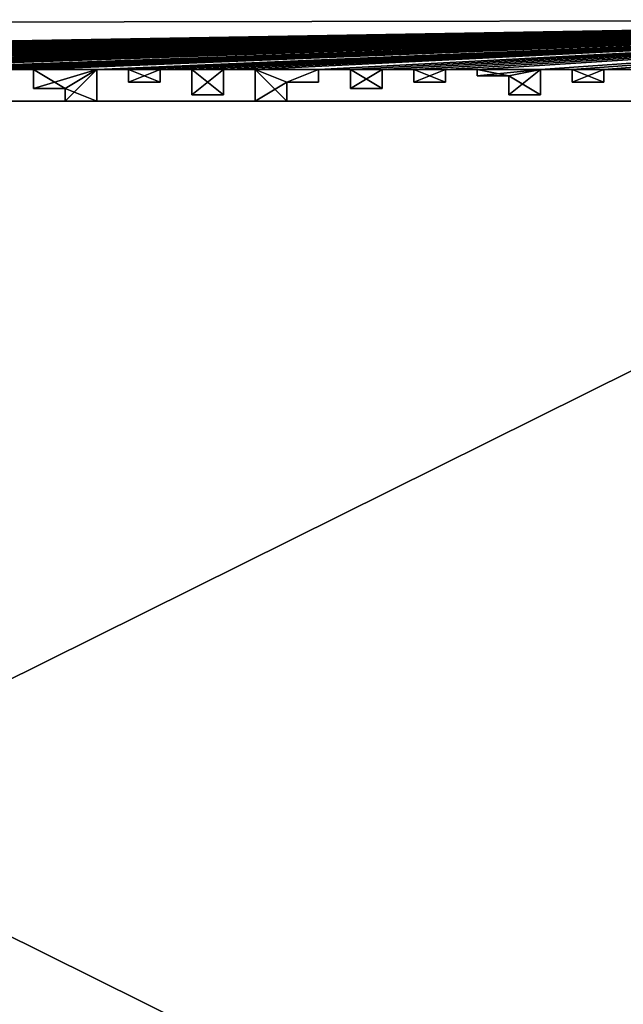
# Model space of a CAD drawing. Header units: millimetres. Extents: x -118 to 118, y -62 to 62.
# Tile 11 of 13: x 21 to 69, y -16 to 62. Entities that reach past the tile are written whole.
import ezdxf

# ---------------------------------------------------------------- set-up
doc = ezdxf.new("R2010")
doc.units = ezdxf.units.MM
doc.header["$LTSCALE"] = 25.4
doc.layers.get('0').update_dxf_attribs({"true_color": 0xff5454})

# ---------------------------------------------------------------- blocks, each defined once
blk = doc.blocks.new('GROOVE-II-9316.STL')
at = {"color": 250, "true_color": 0x262626}
mesh = blk.add_polyface(dxfattribs=at)
corners = [(-15.022, 57.569, 135), (-17.522, 58.069, 135), (-17.522, 57.569, 135), (-2.522, 57.569, 135), (-5.022, 58.069, 135), (-5.022, 57.569, 135), (-118.5, 61.569, 135), (-112.522, 58.069, 135), (118.5, 62, 135), (-110.022, 58.069, 135), (-105.022, 58.069, 135), (-102.522, 58.069, 135), (-100.022, 58.069, 135), (-97.522, 58.069, 135), (-95.022, 58.069, 135), (-92.522, 58.069, 135), (-87.522, 58.069, 135), (-85.022, 58.069, 135), (-82.522, 58.069, 135), (-80.022, 58.069, 135), (-77.522, 58.069, 135), (-75.022, 58.069, 135), (-72.522, 58.069, 135), (-70.022, 58.069, 135), (-65.022, 58.069, 135), (-62.522, 58.069, 135), (-60.022, 58.069, 135), (-57.522, 58.069, 135), (-55.022, 58.069, 135), (-52.522, 58.069, 135), (-47.541, 58.069, 135), (-50.022, 57.569, 135), (-45.022, 58.069, 135), (-42.522, 58.069, 135), (-40.022, 58.069, 135), (-37.522, 58.069, 135), (-35.022, 58.069, 135), (-30.022, 58.069, 135), (-27.522, 58.069, 135), (-12.522, 58.069, 135), (-2.522, 58.069, 135)]
mesh.append_faces([[corners[k] for k in face] for face in [(0, 1, 2), (3, 4, 5)]], dxfattribs={"vtx0": -1, "color": 250})
mesh.append_faces([[corners[k] for k in face] for face in [(6, 7, 8), (40, 4, 3)]], dxfattribs={"vtx0": -1, "vtx1": -1, "color": 250})
mesh.append_faces([[corners[k] for k in face] for face in [(8, 9, 10), (8, 11, 12), (8, 13, 14), (8, 15, 16), (8, 17, 18), (8, 19, 20), (8, 21, 22), (8, 23, 24), (8, 25, 26), (8, 27, 28), (8, 29, 30), (30, 29, 31), (8, 32, 33), (8, 34, 35), (8, 36, 37), (39, 1, 0)]], dxfattribs={"vtx0": -1, "vtx1": -1, "vtx2": -1, "color": 250})
mesh.append_faces([[corners[k] for k in face] for face in [(8, 7, 9), (8, 10, 11), (8, 12, 13), (8, 14, 15), (8, 16, 17), (8, 18, 19), (8, 20, 21), (8, 22, 23), (8, 24, 25), (8, 26, 27), (8, 28, 29), (8, 30, 32), (8, 33, 34), (8, 35, 36), (8, 37, 38)]], dxfattribs={"vtx0": -1, "vtx2": -1, "color": 250})
mesh = blk.add_polyface(dxfattribs=at)
corners = [(-112.522, 58.069), (-118.5, 61.569), (118.5, 62), (-110.022, 58.069), (-105.022, 58.069), (-102.522, 58.069), (-100.022, 58.069), (-97.522, 58.069), (-95.022, 58.069), (-92.522, 58.069), (-87.522, 58.069), (-85.022, 58.069), (-82.522, 58.069), (-80.022, 58.069), (-77.522, 58.069), (-75.022, 58.069), (-72.522, 58.069), (-70.022, 58.069), (-65.022, 58.069), (-62.522, 58.069), (-60.022, 58.069), (-57.522, 58.069), (-55.022, 58.069), (-52.522, 58.069), (-47.541, 58.069), (-52.522, 57.569), (-45.022, 58.069), (-42.522, 58.069), (-40.022, 58.069), (-37.522, 58.069), (-35.022, 58.069), (-30.022, 58.069), (-27.522, 58.069), (-17.522, 58.069), (-12.522, 58.069), (-17.522, 57.569), (-15.022, 57.569), (-5.022, 58.069), (-2.522, 58.069), (-5.022, 57.569), (-2.522, 57.569)]
mesh.append_faces([[corners[k] for k in face] for face in [(0, 2, 3), (4, 2, 5), (6, 2, 7), (8, 2, 9), (10, 2, 11), (12, 2, 13), (14, 2, 15), (16, 2, 17), (18, 2, 19), (20, 2, 21), (22, 2, 23), (23, 24, 25), (24, 2, 26), (27, 2, 28), (29, 2, 30), (31, 2, 32), (33, 34, 35), (35, 34, 36), (37, 38, 39)]], dxfattribs={"vtx0": -1, "vtx1": -1, "color": 250})
mesh.append_faces([[corners[k] for k in face] for face in [(3, 2, 4), (5, 2, 6), (7, 2, 8), (9, 2, 10), (11, 2, 12), (13, 2, 14), (15, 2, 16), (17, 2, 18), (19, 2, 20), (21, 2, 22), (23, 2, 24), (26, 2, 27), (28, 2, 29), (30, 2, 31)]], dxfattribs={"vtx0": -1, "vtx1": -1, "vtx2": -1, "color": 250})
mesh.append_faces([[corners[k] for k in face] for face in [(0, 1, 2)]], dxfattribs={"vtx0": -1, "vtx2": -1, "color": 250})
mesh.append_faces([[corners[k] for k in face] for face in [(40, 39, 38)]], dxfattribs={"vtx1": -1, "color": 250})
mesh = blk.add_polyface(dxfattribs=at)
corners = [(-118.5, 61.569, 135), (118.5, 62), (-118.5, 61.569), (118.5, 62, 135)]
mesh.append_faces([[corners[k] for k in face] for face in [(0, 1, 2), (1, 0, 3)]], dxfattribs={"vtx0": -1, "color": 250})
mesh = blk.add_polyface(dxfattribs=at)
corners = [(24.978, 56.569, 135), (22.478, 58.069, 135), (22.478, 56.569, 135), (27.478, 55.569, 135), (24.978, 55.569, 135), (32.478, 57.069, 135), (29.978, 58.069, 135), (29.978, 57.069, 135), (37.478, 56.069, 135), (34.978, 58.069, 135), (34.978, 56.069, 135), (42.478, 55.569, 135), (39.978, 58.069, 135), (39.978, 55.569, 135), (49.978, 56.569, 135), (47.478, 58.069, 135), (47.478, 56.569, 135), (54.978, 57.069, 135), (52.478, 58.069, 135), (52.478, 57.069, 135), (118.5, 62, 135), (-27.522, 58.069, 135), (-25.022, 58.069, 135), (-22.522, 58.069, 135), (-20.022, 58.069, 135), (-17.522, 58.069, 135), (-12.522, 58.069, 135), (-10.022, 58.069, 135), (-7.522, 58.069, 135), (-5.022, 58.069, 135), (-2.522, 58.069, 135), (-0.022, 58.069, 135), (2.478, 58.069, 135), (4.978, 58.069, 135), (9.978, 58.069, 135), (12.478, 58.069, 135), (14.978, 58.069, 135), (17.478, 58.069, 135), (19.978, 58.069, 135), (27.478, 58.069, 135), (32.478, 58.069, 135), (37.478, 58.069, 135), (44.978, 58.069, 135), (42.478, 57.069, 135), (44.978, 57.069, 135), (49.978, 58.069, 135), (54.978, 58.069, 135)]
mesh.append_faces([[corners[k] for k in face] for face in [(0, 1, 2), (3, 0, 4), (5, 6, 7), (8, 9, 10), (11, 12, 13), (14, 15, 16), (17, 18, 19), (42, 43, 44)]], dxfattribs={"vtx0": -1, "color": 250})
mesh.append_faces([[corners[k] for k in face] for face in [(39, 0, 3), (40, 6, 5), (41, 9, 8), (43, 12, 11), (45, 15, 14), (46, 18, 17)]], dxfattribs={"vtx0": -1, "vtx1": -1, "color": 250})
mesh.append_faces([[corners[k] for k in face] for face in [(20, 21, 22), (20, 23, 24), (20, 25, 26), (20, 27, 28), (20, 29, 30), (20, 31, 32), (20, 33, 34), (20, 35, 36), (20, 37, 38), (39, 1, 0), (42, 12, 43)]], dxfattribs={"vtx0": -1, "vtx1": -1, "vtx2": -1, "color": 250})
mesh.append_faces([[corners[k] for k in face] for face in [(20, 22, 23), (20, 24, 25), (20, 26, 27), (20, 28, 29), (20, 30, 31), (20, 32, 33), (20, 34, 35), (20, 36, 37), (20, 38, 1)]], dxfattribs={"vtx0": -1, "vtx2": -1, "color": 250})
mesh = blk.add_polyface(dxfattribs=at)
corners = [(-27.522, 58.069), (118.5, 62), (-25.022, 58.069), (-22.522, 58.069), (-20.022, 58.069), (-17.522, 58.069), (-12.522, 58.069), (-10.022, 58.069), (-7.522, 58.069), (-5.022, 58.069), (-2.522, 58.069), (-0.022, 58.069), (2.478, 58.069), (4.978, 58.069), (9.978, 58.069), (12.478, 58.069), (14.978, 58.069), (17.478, 58.069), (19.978, 58.069), (22.478, 58.069), (27.478, 58.069), (22.478, 56.569), (24.978, 56.569), (24.978, 55.569), (29.978, 58.069), (32.478, 58.069), (29.978, 57.069), (34.978, 58.069), (37.478, 58.069), (34.978, 56.069), (39.978, 58.069), (44.978, 58.069), (42.478, 57.069), (39.978, 55.569), (47.478, 58.069), (49.978, 58.069), (47.478, 56.569), (52.478, 58.069), (54.978, 58.069), (52.478, 57.069), (54.978, 57.069), (49.978, 56.569), (44.978, 57.069), (42.478, 55.569), (37.478, 56.069), (32.478, 57.069), (27.478, 55.569)]
mesh.append_faces([[corners[k] for k in face] for face in [(2, 1, 3), (4, 1, 5), (6, 1, 7), (8, 1, 9), (10, 1, 11), (12, 1, 13), (14, 1, 15), (16, 1, 17), (18, 1, 19), (19, 20, 21), (21, 20, 22), (22, 20, 23), (24, 25, 26), (27, 28, 29), (30, 32, 33), (34, 35, 36), (37, 38, 39)]], dxfattribs={"vtx0": -1, "vtx1": -1, "color": 250})
mesh.append_faces([[corners[k] for k in face] for face in [(0, 1, 2), (3, 1, 4), (5, 1, 6), (7, 1, 8), (9, 1, 10), (11, 1, 12), (13, 1, 14), (15, 1, 16), (17, 1, 18), (30, 31, 32)]], dxfattribs={"vtx0": -1, "vtx1": -1, "vtx2": -1, "color": 250})
mesh.append_faces([[corners[k] for k in face] for face in [(40, 39, 38), (41, 36, 35), (42, 32, 31), (43, 33, 32), (44, 29, 28), (45, 26, 25), (46, 23, 20)]], dxfattribs={"vtx1": -1, "color": 250})
mesh = blk.add_polyface(dxfattribs=at)
corners = [(59.978, 57.569, 135), (57.478, 58.069, 135), (57.478, 57.569, 135), (62.478, 56.069, 135), (59.978, 56.069, 135), (67.478, 57.069, 135), (64.978, 58.069, 135), (64.978, 57.069, 135), (72.478, 57.569, 135), (69.978, 58.069, 135), (69.978, 57.569, 135), (77.478, 57.069, 135), (74.978, 58.069, 135), (74.978, 57.069, 135), (82.478, 55.569, 135), (79.978, 58.069, 135), (79.978, 55.569, 135), (89.978, 57.069, 135), (87.478, 58.069, 135), (87.478, 57.069, 135), (118.5, 62, 135), (22.478, 58.069, 135), (27.478, 58.069, 135), (29.978, 58.069, 135), (32.478, 58.069, 135), (34.978, 58.069, 135), (37.478, 58.069, 135), (39.978, 58.069, 135), (44.978, 58.069, 135), (47.478, 58.069, 135), (49.978, 58.069, 135), (52.478, 58.069, 135), (54.978, 58.069, 135), (62.478, 58.069, 135), (67.478, 58.069, 135), (72.478, 58.069, 135), (77.478, 58.069, 135), (84.978, 58.069, 135), (82.478, 57.069, 135), (84.978, 57.069, 135), (89.978, 58.069, 135)]
mesh.append_faces([[corners[k] for k in face] for face in [(0, 1, 2), (3, 0, 4), (5, 6, 7), (8, 9, 10), (11, 12, 13), (14, 15, 16), (17, 18, 19), (37, 38, 39)]], dxfattribs={"vtx0": -1, "color": 250})
mesh.append_faces([[corners[k] for k in face] for face in [(33, 0, 3), (34, 6, 5), (35, 9, 8), (36, 12, 11), (38, 15, 14), (40, 18, 17)]], dxfattribs={"vtx0": -1, "vtx1": -1, "color": 250})
mesh.append_faces([[corners[k] for k in face] for face in [(20, 21, 22), (20, 23, 24), (20, 25, 26), (20, 27, 28), (20, 29, 30), (20, 31, 32), (20, 1, 33), (33, 1, 0), (20, 6, 34), (20, 9, 35), (37, 15, 38)]], dxfattribs={"vtx0": -1, "vtx1": -1, "vtx2": -1, "color": 250})
mesh.append_faces([[corners[k] for k in face] for face in [(20, 22, 23), (20, 24, 25), (20, 26, 27), (20, 28, 29), (20, 30, 31), (20, 32, 1), (20, 33, 6), (20, 34, 9), (20, 35, 12)]], dxfattribs={"vtx0": -1, "vtx2": -1, "color": 250})
mesh = blk.add_polyface(dxfattribs=at)
corners = [(22.478, 58.069), (118.5, 62), (27.478, 58.069), (29.978, 58.069), (32.478, 58.069), (34.978, 58.069), (37.478, 58.069), (39.978, 58.069), (44.978, 58.069), (47.478, 58.069), (49.978, 58.069), (52.478, 58.069), (54.978, 58.069), (57.478, 58.069), (62.478, 58.069), (57.478, 57.569), (59.978, 57.569), (59.978, 56.069), (64.978, 58.069), (67.478, 58.069), (64.978, 57.069), (69.978, 58.069), (72.478, 58.069), (69.978, 57.569), (74.978, 58.069), (77.478, 58.069), (74.978, 57.069), (79.978, 58.069), (84.978, 58.069), (82.478, 57.069), (79.978, 55.569), (87.478, 58.069), (89.978, 58.069), (87.478, 57.069), (89.978, 57.069), (84.978, 57.069), (82.478, 55.569), (77.478, 57.069), (72.478, 57.569), (67.478, 57.069), (62.478, 56.069)]
mesh.append_faces([[corners[k] for k in face] for face in [(2, 1, 3), (4, 1, 5), (6, 1, 7), (8, 1, 9), (10, 1, 11), (12, 1, 13), (13, 14, 15), (15, 14, 16), (16, 14, 17), (14, 1, 18), (18, 19, 20), (19, 1, 21), (21, 22, 23), (22, 1, 24), (24, 25, 26), (27, 29, 30), (31, 32, 33)]], dxfattribs={"vtx0": -1, "vtx1": -1, "color": 250})
mesh.append_faces([[corners[k] for k in face] for face in [(0, 1, 2), (3, 1, 4), (5, 1, 6), (7, 1, 8), (9, 1, 10), (11, 1, 12), (13, 1, 14), (18, 1, 19), (21, 1, 22), (27, 28, 29)]], dxfattribs={"vtx0": -1, "vtx1": -1, "vtx2": -1, "color": 250})
mesh.append_faces([[corners[k] for k in face] for face in [(34, 33, 32), (35, 29, 28), (36, 30, 29), (37, 26, 25), (38, 23, 22), (39, 20, 19), (40, 17, 14)]], dxfattribs={"vtx1": -1, "color": 250})
mesh = blk.add_polyface(dxfattribs=at)
corners = [(22.478, 58.069, 135), (19.978, 58.069), (22.478, 58.069), (19.978, 58.069, 135)]
mesh.append_faces([[corners[k] for k in face] for face in [(0, 1, 2), (1, 0, 3)]], dxfattribs={"vtx0": -1, "color": 250})
mesh = blk.add_polyface(dxfattribs=at)
corners = [(22.478, 58.069, 135), (22.478, 56.569), (22.478, 56.569, 135), (22.478, 58.069)]
mesh.append_faces([[corners[k] for k in face] for face in [(0, 1, 2), (1, 0, 3)]], dxfattribs={"vtx0": -1, "color": 250})
mesh = blk.add_polyface(dxfattribs=at)
corners = [(29.978, 58.069, 135), (27.478, 58.069), (29.978, 58.069), (27.478, 58.069, 135)]
mesh.append_faces([[corners[k] for k in face] for face in [(0, 1, 2), (1, 0, 3)]], dxfattribs={"vtx0": -1, "color": 250})
mesh = blk.add_polyface(dxfattribs=at)
corners = [(27.478, 58.069), (27.478, 55.569, 135), (27.478, 55.569), (27.478, 58.069, 135)]
mesh.append_faces([[corners[k] for k in face] for face in [(0, 1, 2), (1, 0, 3)]], dxfattribs={"vtx0": -1, "color": 250})
mesh = blk.add_polyface(dxfattribs=at)
corners = [(29.978, 58.069, 135), (29.978, 57.069), (29.978, 57.069, 135), (29.978, 58.069)]
mesh.append_faces([[corners[k] for k in face] for face in [(0, 1, 2), (1, 0, 3)]], dxfattribs={"vtx0": -1, "color": 250})
mesh = blk.add_polyface(dxfattribs=at)
corners = [(34.978, 58.069, 135), (32.478, 58.069), (34.978, 58.069), (32.478, 58.069, 135)]
mesh.append_faces([[corners[k] for k in face] for face in [(0, 1, 2), (1, 0, 3)]], dxfattribs={"vtx0": -1, "color": 250})
mesh = blk.add_polyface(dxfattribs=at)
corners = [(32.478, 58.069), (32.478, 57.069, 135), (32.478, 57.069), (32.478, 58.069, 135)]
mesh.append_faces([[corners[k] for k in face] for face in [(0, 1, 2), (1, 0, 3)]], dxfattribs={"vtx0": -1, "color": 250})
mesh = blk.add_polyface(dxfattribs=at)
corners = [(34.978, 58.069, 135), (34.978, 56.069), (34.978, 56.069, 135), (34.978, 58.069)]
mesh.append_faces([[corners[k] for k in face] for face in [(0, 1, 2), (1, 0, 3)]], dxfattribs={"vtx0": -1, "color": 250})
mesh = blk.add_polyface(dxfattribs=at)
corners = [(39.978, 58.069, 135), (37.478, 58.069), (39.978, 58.069), (37.478, 58.069, 135)]
mesh.append_faces([[corners[k] for k in face] for face in [(0, 1, 2), (1, 0, 3)]], dxfattribs={"vtx0": -1, "color": 250})
mesh = blk.add_polyface(dxfattribs=at)
corners = [(37.478, 58.069), (37.478, 56.069, 135), (37.478, 56.069), (37.478, 58.069, 135)]
mesh.append_faces([[corners[k] for k in face] for face in [(0, 1, 2), (1, 0, 3)]], dxfattribs={"vtx0": -1, "color": 250})
mesh = blk.add_polyface(dxfattribs=at)
corners = [(39.978, 58.069, 135), (39.978, 55.569), (39.978, 55.569, 135), (39.978, 58.069)]
mesh.append_faces([[corners[k] for k in face] for face in [(0, 1, 2), (1, 0, 3)]], dxfattribs={"vtx0": -1, "color": 250})
mesh = blk.add_polyface(dxfattribs=at)
corners = [(47.478, 58.069, 135), (44.978, 58.069), (47.478, 58.069), (44.978, 58.069, 135)]
mesh.append_faces([[corners[k] for k in face] for face in [(0, 1, 2), (1, 0, 3)]], dxfattribs={"vtx0": -1, "color": 250})
mesh = blk.add_polyface(dxfattribs=at)
corners = [(44.978, 58.069), (44.978, 57.069, 135), (44.978, 57.069), (44.978, 58.069, 135)]
mesh.append_faces([[corners[k] for k in face] for face in [(0, 1, 2), (1, 0, 3)]], dxfattribs={"vtx0": -1, "color": 250})
mesh = blk.add_polyface(dxfattribs=at)
corners = [(47.478, 58.069, 135), (47.478, 56.569), (47.478, 56.569, 135), (47.478, 58.069)]
mesh.append_faces([[corners[k] for k in face] for face in [(0, 1, 2), (1, 0, 3)]], dxfattribs={"vtx0": -1, "color": 250})
mesh = blk.add_polyface(dxfattribs=at)
corners = [(52.478, 58.069, 135), (49.978, 58.069), (52.478, 58.069), (49.978, 58.069, 135)]
mesh.append_faces([[corners[k] for k in face] for face in [(0, 1, 2), (1, 0, 3)]], dxfattribs={"vtx0": -1, "color": 250})
mesh = blk.add_polyface(dxfattribs=at)
corners = [(49.978, 58.069), (49.978, 56.569, 135), (49.978, 56.569), (49.978, 58.069, 135)]
mesh.append_faces([[corners[k] for k in face] for face in [(0, 1, 2), (1, 0, 3)]], dxfattribs={"vtx0": -1, "color": 250})
mesh = blk.add_polyface(dxfattribs=at)
corners = [(52.478, 58.069, 135), (52.478, 57.069), (52.478, 57.069, 135), (52.478, 58.069)]
mesh.append_faces([[corners[k] for k in face] for face in [(0, 1, 2), (1, 0, 3)]], dxfattribs={"vtx0": -1, "color": 250})
mesh = blk.add_polyface(dxfattribs=at)
corners = [(57.478, 58.069, 135), (54.978, 58.069), (57.478, 58.069), (54.978, 58.069, 135)]
mesh.append_faces([[corners[k] for k in face] for face in [(0, 1, 2), (1, 0, 3)]], dxfattribs={"vtx0": -1, "color": 250})
mesh = blk.add_polyface(dxfattribs=at)
corners = [(54.978, 58.069), (54.978, 57.069, 135), (54.978, 57.069), (54.978, 58.069, 135)]
mesh.append_faces([[corners[k] for k in face] for face in [(0, 1, 2), (1, 0, 3)]], dxfattribs={"vtx0": -1, "color": 250})
mesh = blk.add_polyface(dxfattribs=at)
corners = [(57.478, 58.069, 135), (57.478, 57.569), (57.478, 57.569, 135), (57.478, 58.069)]
mesh.append_faces([[corners[k] for k in face] for face in [(0, 1, 2), (1, 0, 3)]], dxfattribs={"vtx0": -1, "color": 250})
mesh = blk.add_polyface(dxfattribs=at)
corners = [(59.978, 57.569, 135), (57.478, 57.569), (59.978, 57.569), (57.478, 57.569, 135)]
mesh.append_faces([[corners[k] for k in face] for face in [(0, 1, 2), (1, 0, 3)]], dxfattribs={"vtx0": -1, "color": 250})
mesh = blk.add_polyface(dxfattribs=at)
corners = [(59.978, 57.569, 135), (59.978, 56.069), (59.978, 56.069, 135), (59.978, 57.569)]
mesh.append_faces([[corners[k] for k in face] for face in [(0, 1, 2), (1, 0, 3)]], dxfattribs={"vtx0": -1, "color": 250})
mesh = blk.add_polyface(dxfattribs=at)
corners = [(64.978, 58.069, 135), (62.478, 58.069), (64.978, 58.069), (62.478, 58.069, 135)]
mesh.append_faces([[corners[k] for k in face] for face in [(0, 1, 2), (1, 0, 3)]], dxfattribs={"vtx0": -1, "color": 250})
mesh = blk.add_polyface(dxfattribs=at)
corners = [(62.478, 58.069), (62.478, 56.069, 135), (62.478, 56.069), (62.478, 58.069, 135)]
mesh.append_faces([[corners[k] for k in face] for face in [(0, 1, 2), (1, 0, 3)]], dxfattribs={"vtx0": -1, "color": 250})
mesh = blk.add_polyface(dxfattribs=at)
corners = [(64.978, 58.069, 135), (64.978, 57.069), (64.978, 57.069, 135), (64.978, 58.069)]
mesh.append_faces([[corners[k] for k in face] for face in [(0, 1, 2), (1, 0, 3)]], dxfattribs={"vtx0": -1, "color": 250})
mesh = blk.add_polyface(dxfattribs=at)
corners = [(69.978, 58.069, 135), (67.478, 58.069), (69.978, 58.069), (67.478, 58.069, 135)]
mesh.append_faces([[corners[k] for k in face] for face in [(0, 1, 2), (1, 0, 3)]], dxfattribs={"vtx0": -1, "color": 250})
mesh = blk.add_polyface(dxfattribs=at)
corners = [(67.478, 58.069), (67.478, 57.069, 135), (67.478, 57.069), (67.478, 58.069, 135)]
mesh.append_faces([[corners[k] for k in face] for face in [(0, 1, 2), (1, 0, 3)]], dxfattribs={"vtx0": -1, "color": 250})
mesh = blk.add_polyface(dxfattribs=at)
corners = [(32.478, 57.069, 135), (29.978, 57.069), (32.478, 57.069), (29.978, 57.069, 135)]
mesh.append_faces([[corners[k] for k in face] for face in [(0, 1, 2), (1, 0, 3)]], dxfattribs={"vtx0": -1, "color": 250})
mesh = blk.add_polyface(dxfattribs=at)
corners = [(44.978, 57.069, 135), (42.478, 57.069), (44.978, 57.069), (42.478, 57.069, 135)]
mesh.append_faces([[corners[k] for k in face] for face in [(0, 1, 2), (1, 0, 3)]], dxfattribs={"vtx0": -1, "color": 250})
mesh = blk.add_polyface(dxfattribs=at)
corners = [(42.478, 57.069), (42.478, 55.569, 135), (42.478, 55.569), (42.478, 57.069, 135)]
mesh.append_faces([[corners[k] for k in face] for face in [(0, 1, 2), (1, 0, 3)]], dxfattribs={"vtx0": -1, "color": 250})
mesh = blk.add_polyface(dxfattribs=at)
corners = [(54.978, 57.069, 135), (52.478, 57.069), (54.978, 57.069), (52.478, 57.069, 135)]
mesh.append_faces([[corners[k] for k in face] for face in [(0, 1, 2), (1, 0, 3)]], dxfattribs={"vtx0": -1, "color": 250})
mesh = blk.add_polyface(dxfattribs=at)
corners = [(67.478, 57.069, 135), (64.978, 57.069), (67.478, 57.069), (64.978, 57.069, 135)]
mesh.append_faces([[corners[k] for k in face] for face in [(0, 1, 2), (1, 0, 3)]], dxfattribs={"vtx0": -1, "color": 250})
mesh = blk.add_polyface(dxfattribs=at)
corners = [(24.978, 56.569, 135), (22.478, 56.569), (24.978, 56.569), (22.478, 56.569, 135)]
mesh.append_faces([[corners[k] for k in face] for face in [(0, 1, 2), (1, 0, 3)]], dxfattribs={"vtx0": -1, "color": 250})
mesh = blk.add_polyface(dxfattribs=at)
corners = [(24.978, 56.569, 135), (24.978, 55.569), (24.978, 55.569, 135), (24.978, 56.569)]
mesh.append_faces([[corners[k] for k in face] for face in [(0, 1, 2), (1, 0, 3)]], dxfattribs={"vtx0": -1, "color": 250})
mesh = blk.add_polyface(dxfattribs=at)
corners = [(37.478, 56.069, 135), (34.978, 56.069), (37.478, 56.069), (34.978, 56.069, 135)]
mesh.append_faces([[corners[k] for k in face] for face in [(0, 1, 2), (1, 0, 3)]], dxfattribs={"vtx0": -1, "color": 250})
mesh = blk.add_polyface(dxfattribs=at)
corners = [(49.978, 56.569, 135), (47.478, 56.569), (49.978, 56.569), (47.478, 56.569, 135)]
mesh.append_faces([[corners[k] for k in face] for face in [(0, 1, 2), (1, 0, 3)]], dxfattribs={"vtx0": -1, "color": 250})
mesh = blk.add_polyface(dxfattribs=at)
corners = [(62.478, 56.069, 135), (59.978, 56.069), (62.478, 56.069), (59.978, 56.069, 135)]
mesh.append_faces([[corners[k] for k in face] for face in [(0, 1, 2), (1, 0, 3)]], dxfattribs={"vtx0": -1, "color": 250})
mesh = blk.add_polyface(dxfattribs=at)
corners = [(-112.022, 55.569, 115), (112.478, 55.569, 113), (-112.022, 55.569, 113), (112.478, 55.569, 115)]
mesh.append_faces([[corners[k] for k in face] for face in [(0, 1, 2), (1, 0, 3)]], dxfattribs={"vtx0": -1, "color": 250})
mesh = blk.add_polyface(dxfattribs=at)
corners = [(112.478, 55.569, 113), (-112.022, -55.931, 113), (-112.022, 55.569, 113), (112.478, -55.931, 113)]
mesh.append_faces([[corners[k] for k in face] for face in [(0, 1, 2), (1, 0, 3)]], dxfattribs={"vtx0": -1, "color": 250})
mesh = blk.add_polyface(dxfattribs=at)
corners = [(112.478, -55.931, 115), (-112.022, 55.569, 115), (-112.022, -55.931, 115), (112.478, 55.569, 115)]
mesh.append_faces([[corners[k] for k in face] for face in [(0, 1, 2), (1, 0, 3)]], dxfattribs={"vtx0": -1, "color": 250})
mesh = blk.add_polyface(dxfattribs=at)
corners = [(27.478, 55.569, 135), (24.978, 55.569), (27.478, 55.569), (24.978, 55.569, 135)]
mesh.append_faces([[corners[k] for k in face] for face in [(0, 1, 2), (1, 0, 3)]], dxfattribs={"vtx0": -1, "color": 250})
mesh = blk.add_polyface(dxfattribs=at)
corners = [(42.478, 55.569, 135), (39.978, 55.569), (42.478, 55.569), (39.978, 55.569, 135)]
mesh.append_faces([[corners[k] for k in face] for face in [(0, 1, 2), (1, 0, 3)]], dxfattribs={"vtx0": -1, "color": 250})
blk = doc.blocks.new('Grupuj#1')
at = {"color": 0}
blk.add_blockref('GROOVE-II-9316.STL', (118.5, 62.431), dxfattribs=at)

msp = doc.modelspace()

# ---------------------------------------------------------------- block references
at = {"color": 0}
msp.add_blockref('Grupuj#1', (-118.5, -62.431), dxfattribs=at)

doc.saveas('drawing.dxf')
